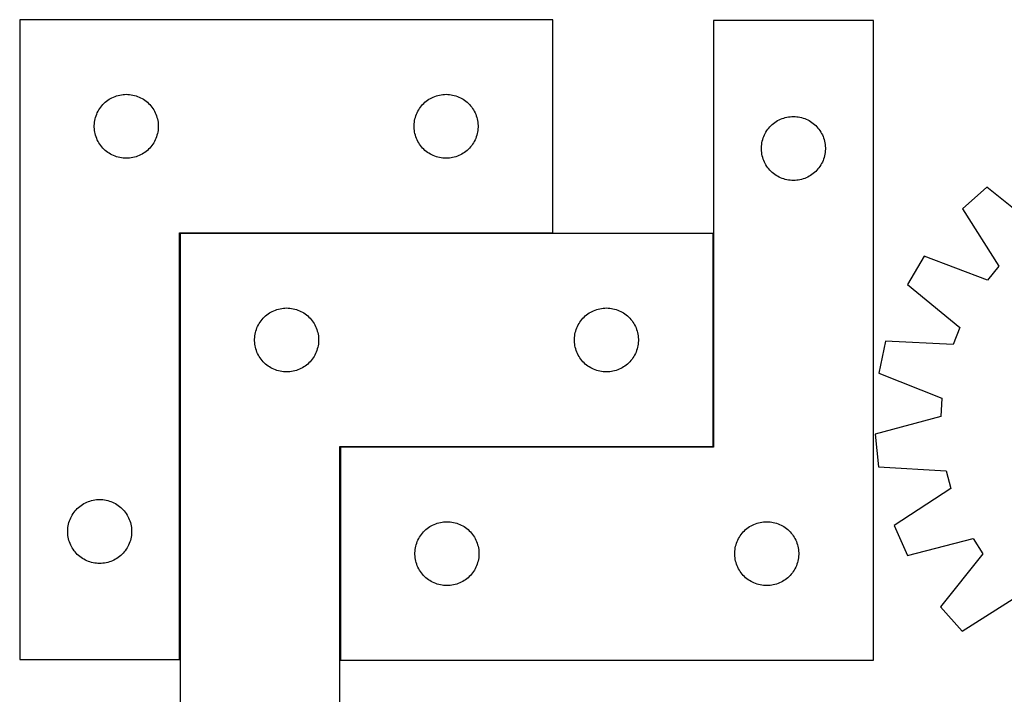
# Model space of a CAD drawing. Header units: millimetres. Extents: x 7 to 1493, y 7 to 2993.
# Tile 9 of 13: x 297 to 759, y 2677 to 2993. Entities that reach past the tile are written whole.
import ezdxf

# ---------------------------------------------------------------- set-up
doc = ezdxf.new("R2010")
doc.units = ezdxf.units.MM
doc.layers.add('COMMON', color=5, linetype='CONTINUOUS', true_color=0x0000ff)
doc.layers.add('CUT', color=7, linetype='CONTINUOUS', true_color=0x000000)

msp = doc.modelspace()

# ---------------------------------------------------------------- linework, layer by layer
at = {"layer": 'COMMON'}
for p, q in [((372.375778, 2693.069929), (372.375778, 2892.869928)), ((372.475778, 2892.969928), (547.275777, 2892.969928)), ((622.575778, 2892.869928), (622.575778, 2792.869928)), ((447.575778, 2792.669927), (447.575778, 2692.669927)), ((622.475778, 2792.769928), (447.675779, 2792.769928))]:
    msp.add_line(p, q, dxfattribs=at)
at = {"layer": 'CUT'}
for p, q in [((297.275777, 2993.069929), (297.275777, 2693.069929)), ((547.275777, 2993.069929), (297.275777, 2993.069929)), ((547.275777, 2893.069929), (547.275777, 2993.069929)), ((697.675779, 2992.669927), (622.675779, 2992.669927)), ((622.675779, 2992.669927), (622.675779, 2792.669927)), ((697.675779, 2692.669927), (697.675779, 2992.669927)), ((338.584461, 2955.295354), (339.225334, 2955.726562)), ((339.225334, 2955.726562), (339.887556, 2956.124208)), ((339.887556, 2956.124208), (340.56937, 2956.487235)), ((340.56937, 2956.487235), (341.268969, 2956.814683)), ((341.268969, 2956.814683), (341.984496, 2957.105681)), ((341.984496, 2957.105681), (342.714055, 2957.35946)), ((342.714055, 2957.35946), (343.45571, 2957.575345)), ((343.45571, 2957.575345), (344.207496, 2957.752764)), ((344.207496, 2957.752764), (344.967419, 2957.891247)), ((344.967419, 2957.891247), (345.733462, 2957.990427)), ((345.733462, 2957.990427), (346.503596, 2958.05004)), ((346.503596, 2958.05004), (347.275777, 2958.069929)), ((347.275777, 2958.069929), (348.047959, 2958.05004)), ((348.047959, 2958.05004), (348.818092, 2957.990427)), ((348.818092, 2957.990427), (349.584136, 2957.891247)), ((349.584136, 2957.891247), (350.344058, 2957.752764)), ((350.344058, 2957.752764), (351.095844, 2957.575345)), ((351.095844, 2957.575345), (351.8375, 2957.35946)), ((351.8375, 2957.35946), (352.567059, 2957.105681)), ((352.567059, 2957.105681), (353.282586, 2956.814683)), ((353.282586, 2956.814683), (353.982184, 2956.487235)), ((353.982184, 2956.487235), (354.663998, 2956.124208)), ((354.663998, 2956.124208), (355.32622, 2955.726562)), ((355.32622, 2955.726562), (355.967094, 2955.295354)), ((488.584461, 2955.295354), (489.225334, 2955.726562)), ((489.225334, 2955.726562), (489.887556, 2956.124208)), ((489.887556, 2956.124208), (490.56937, 2956.487235)), ((490.56937, 2956.487235), (491.268969, 2956.814683)), ((491.268969, 2956.814683), (491.984496, 2957.105681)), ((491.984496, 2957.105681), (492.714055, 2957.35946)), ((492.714055, 2957.35946), (493.45571, 2957.575345)), ((493.45571, 2957.575345), (494.207496, 2957.752764)), ((494.207496, 2957.752764), (494.967419, 2957.891247)), ((494.967419, 2957.891247), (495.733462, 2957.990427)), ((495.733462, 2957.990427), (496.503596, 2958.05004)), ((496.503596, 2958.05004), (497.275777, 2958.069929)), ((497.275777, 2958.069929), (498.047959, 2958.05004)), ((498.047959, 2958.05004), (498.818092, 2957.990427)), ((498.818092, 2957.990427), (499.584136, 2957.891247)), ((499.584136, 2957.891247), (500.344058, 2957.752764)), ((500.344058, 2957.752764), (501.095844, 2957.575345)), ((501.095844, 2957.575345), (501.8375, 2957.35946)), ((501.8375, 2957.35946), (502.567059, 2957.105681)), ((502.567059, 2957.105681), (503.282586, 2956.814683)), ((503.282586, 2956.814683), (503.982184, 2956.487235)), ((503.982184, 2956.487235), (504.663998, 2956.124208)), ((504.663998, 2956.124208), (505.32622, 2955.726562)), ((505.32622, 2955.726562), (505.967094, 2955.295354)), ((334.416058, 2950.791821), (334.830622, 2951.443585)), ((334.830622, 2951.443585), (335.278189, 2952.073143)), ((335.278189, 2952.073143), (335.757571, 2952.678827)), ((335.757571, 2952.678827), (336.267497, 2953.259029)), ((336.267497, 2953.259029), (336.806615, 2953.812212)), ((336.806615, 2953.812212), (337.373495, 2954.336908)), ((337.373495, 2954.336908), (337.966635, 2954.831726)), ((337.966635, 2954.831726), (338.584461, 2955.295354)), ((355.967094, 2955.295354), (356.584919, 2954.831726)), ((356.584919, 2954.831726), (357.178059, 2954.336908)), ((357.178059, 2954.336908), (357.74494, 2953.812212)), ((357.74494, 2953.812212), (358.284058, 2953.259029)), ((358.284058, 2953.259029), (358.793984, 2952.678827)), ((358.793984, 2952.678827), (359.273366, 2952.073143)), ((359.273366, 2952.073143), (359.720932, 2951.443585)), ((359.720932, 2951.443585), (360.135497, 2950.791821)), ((484.416058, 2950.791821), (484.830622, 2951.443585)), ((484.830622, 2951.443585), (485.278189, 2952.073143)), ((485.278189, 2952.073143), (485.757571, 2952.678827)), ((485.757571, 2952.678827), (486.267497, 2953.259029)), ((486.267497, 2953.259029), (486.806615, 2953.812212)), ((486.806615, 2953.812212), (487.373495, 2954.336908)), ((487.373495, 2954.336908), (487.966635, 2954.831726)), ((487.966635, 2954.831726), (488.584461, 2955.295354)), ((505.967094, 2955.295354), (506.584919, 2954.831726)), ((506.584919, 2954.831726), (507.178059, 2954.336908)), ((507.178059, 2954.336908), (507.74494, 2953.812212)), ((507.74494, 2953.812212), (508.284058, 2953.259029)), ((508.284058, 2953.259029), (508.793984, 2952.678827)), ((508.793984, 2952.678827), (509.273366, 2952.073143)), ((509.273366, 2952.073143), (509.720932, 2951.443585)), ((509.720932, 2951.443585), (510.135497, 2950.791821)), ((332.518808, 2945.75914), (332.676812, 2946.515245)), ((332.676812, 2946.515245), (332.873529, 2947.262214)), ((332.873529, 2947.262214), (333.108439, 2947.998065)), ((333.108439, 2947.998065), (333.380918, 2948.720847)), ((333.380918, 2948.720847), (333.690243, 2949.428645)), ((333.690243, 2949.428645), (334.035595, 2950.11958)), ((334.035595, 2950.11958), (334.416058, 2950.791821)), ((360.135497, 2950.791821), (360.515959, 2950.11958)), ((360.515959, 2950.11958), (360.861311, 2949.428645)), ((360.861311, 2949.428645), (361.170637, 2948.720847)), ((361.170637, 2948.720847), (361.443116, 2947.998065)), ((361.443116, 2947.998065), (361.678025, 2947.262214)), ((361.678025, 2947.262214), (361.874743, 2946.515245)), ((361.874743, 2946.515245), (362.032747, 2945.75914)), ((482.518808, 2945.75914), (482.676812, 2946.515245)), ((482.676812, 2946.515245), (482.873529, 2947.262214)), ((482.873529, 2947.262214), (483.108439, 2947.998065)), ((483.108439, 2947.998065), (483.380918, 2948.720847)), ((483.380918, 2948.720847), (483.690243, 2949.428645)), ((483.690243, 2949.428645), (484.035595, 2950.11958)), ((484.035595, 2950.11958), (484.416058, 2950.791821)), ((510.135497, 2950.791821), (510.515959, 2950.11958)), ((510.515959, 2950.11958), (510.861311, 2949.428645)), ((510.861311, 2949.428645), (511.170637, 2948.720847)), ((511.170637, 2948.720847), (511.443116, 2947.998065)), ((511.443116, 2947.998065), (511.678025, 2947.262214)), ((511.678025, 2947.262214), (511.874743, 2946.515245)), ((511.874743, 2946.515245), (512.032747, 2945.75914)), ((654.168971, 2946.414681), (654.884498, 2946.705679)), ((654.884498, 2946.705679), (655.614057, 2946.959458)), ((655.614057, 2946.959458), (656.355712, 2947.175343)), ((656.355712, 2947.175343), (657.107498, 2947.352762)), ((657.107498, 2947.352762), (657.867421, 2947.491245)), ((657.867421, 2947.491245), (658.633464, 2947.590425)), ((658.633464, 2947.590425), (659.403598, 2947.650038)), ((659.403598, 2947.650038), (660.175779, 2947.669927)), ((660.175779, 2947.669927), (660.947961, 2947.650038)), ((660.947961, 2947.650038), (661.718094, 2947.590425)), ((661.718094, 2947.590425), (662.484138, 2947.491245)), ((662.484138, 2947.491245), (663.24406, 2947.352762)), ((663.24406, 2947.352762), (663.995846, 2947.175343)), ((663.995846, 2947.175343), (664.737502, 2946.959458)), ((664.737502, 2946.959458), (665.467061, 2946.705679)), ((665.467061, 2946.705679), (666.182588, 2946.414681)), ((332.28075, 2943.456148), (332.320514, 2944.227561)), ((332.28075, 2942.68371), (332.28075, 2943.456148)), ((332.320514, 2941.912297), (332.28075, 2942.68371)), ((332.320514, 2944.227561), (332.399937, 2944.995904)), ((332.399937, 2941.143954), (332.320514, 2941.912297)), ((332.399937, 2944.995904), (332.518808, 2945.75914)), ((362.032747, 2945.75914), (362.151617, 2944.995904)), ((362.151617, 2944.995904), (362.23104, 2944.227561)), ((362.23104, 2941.912297), (362.151617, 2941.143954)), ((362.23104, 2944.227561), (362.270804, 2943.456148)), ((362.270804, 2942.68371), (362.23104, 2941.912297)), ((362.270804, 2943.456148), (362.270804, 2942.68371)), ((482.28075, 2943.456148), (482.320514, 2944.227561)), ((482.28075, 2942.68371), (482.28075, 2943.456148)), ((482.320514, 2941.912297), (482.28075, 2942.68371)), ((482.320514, 2944.227561), (482.399937, 2944.995904)), ((482.399937, 2941.143954), (482.320514, 2941.912297)), ((482.399937, 2944.995904), (482.518808, 2945.75914)), ((512.032747, 2945.75914), (512.151617, 2944.995904)), ((512.151617, 2944.995904), (512.23104, 2944.227561)), ((512.23104, 2941.912297), (512.151617, 2941.143954)), ((512.23104, 2944.227561), (512.270804, 2943.456148)), ((512.270804, 2942.68371), (512.23104, 2941.912297)), ((512.270804, 2943.456148), (512.270804, 2942.68371)), ((648.178191, 2941.673141), (648.657573, 2942.278825)), ((648.657573, 2942.278825), (649.167499, 2942.859027)), ((649.167499, 2942.859027), (649.706617, 2943.41221)), ((649.706617, 2943.41221), (650.273497, 2943.936906)), ((650.273497, 2943.936906), (650.866637, 2944.431724)), ((650.866637, 2944.431724), (651.484463, 2944.895352)), ((651.484463, 2944.895352), (652.125336, 2945.32656)), ((652.125336, 2945.32656), (652.787558, 2945.724206)), ((652.787558, 2945.724206), (653.469372, 2946.087233)), ((653.469372, 2946.087233), (654.168971, 2946.414681)), ((666.182588, 2946.414681), (666.882186, 2946.087233)), ((666.882186, 2946.087233), (667.564, 2945.724206)), ((667.564, 2945.724206), (668.226222, 2945.32656)), ((668.226222, 2945.32656), (668.867096, 2944.895352)), ((668.867096, 2944.895352), (669.484921, 2944.431724)), ((669.484921, 2944.431724), (670.078061, 2943.936906)), ((670.078061, 2943.936906), (670.644942, 2943.41221)), ((670.644942, 2943.41221), (671.18406, 2942.859027)), ((671.18406, 2942.859027), (671.693986, 2942.278825)), ((671.693986, 2942.278825), (672.173368, 2941.673141)), ((332.518808, 2940.380718), (332.399937, 2941.143954)), ((332.676812, 2939.624613), (332.518808, 2940.380718)), ((332.873529, 2938.877644), (332.676812, 2939.624613)), ((333.108439, 2938.141793), (332.873529, 2938.877644)), ((333.380918, 2937.419011), (333.108439, 2938.141793)), ((333.690243, 2936.711213), (333.380918, 2937.419011)), ((361.170637, 2937.419011), (360.861311, 2936.711213)), ((361.443116, 2938.141793), (361.170637, 2937.419011)), ((361.678025, 2938.877644), (361.443116, 2938.141793)), ((361.874743, 2939.624613), (361.678025, 2938.877644)), ((362.032747, 2940.380718), (361.874743, 2939.624613)), ((362.151617, 2941.143954), (362.032747, 2940.380718)), ((482.518808, 2940.380718), (482.399937, 2941.143954)), ((482.676812, 2939.624613), (482.518808, 2940.380718)), ((482.873529, 2938.877644), (482.676812, 2939.624613)), ((483.108439, 2938.141793), (482.873529, 2938.877644)), ((483.380918, 2937.419011), (483.108439, 2938.141793)), ((483.690243, 2936.711213), (483.380918, 2937.419011)), ((511.170637, 2937.419011), (510.861311, 2936.711213)), ((511.443116, 2938.141793), (511.170637, 2937.419011)), ((511.678025, 2938.877644), (511.443116, 2938.141793)), ((511.874743, 2939.624613), (511.678025, 2938.877644)), ((512.032747, 2940.380718), (511.874743, 2939.624613)), ((512.151617, 2941.143954), (512.032747, 2940.380718)), ((645.773531, 2936.862212), (646.008441, 2937.598063)), ((646.008441, 2937.598063), (646.28092, 2938.320845)), ((646.28092, 2938.320845), (646.590245, 2939.028643)), ((646.590245, 2939.028643), (646.935597, 2939.719578)), ((646.935597, 2939.719578), (647.31606, 2940.391819)), ((647.31606, 2940.391819), (647.730624, 2941.043583)), ((647.730624, 2941.043583), (648.178191, 2941.673141)), ((672.173368, 2941.673141), (672.620934, 2941.043583)), ((672.620934, 2941.043583), (673.035499, 2940.391819)), ((673.035499, 2940.391819), (673.415961, 2939.719578)), ((673.415961, 2939.719578), (673.761313, 2939.028643)), ((673.761313, 2939.028643), (674.070639, 2938.320845)), ((674.070639, 2938.320845), (674.343118, 2937.598063)), ((674.343118, 2937.598063), (674.578027, 2936.862212)), ((334.035595, 2936.020278), (333.690243, 2936.711213)), ((334.416058, 2935.348037), (334.035595, 2936.020278)), ((334.830622, 2934.696273), (334.416058, 2935.348037)), ((335.278189, 2934.066715), (334.830622, 2934.696273)), ((335.757571, 2933.461031), (335.278189, 2934.066715)), ((336.267497, 2932.880829), (335.757571, 2933.461031)), ((336.806615, 2932.327646), (336.267497, 2932.880829)), ((358.284058, 2932.880829), (357.74494, 2932.327646)), ((358.793984, 2933.461031), (358.284058, 2932.880829)), ((359.273366, 2934.066715), (358.793984, 2933.461031)), ((359.720932, 2934.696273), (359.273366, 2934.066715)), ((360.135497, 2935.348037), (359.720932, 2934.696273)), ((360.515959, 2936.020278), (360.135497, 2935.348037)), ((360.861311, 2936.711213), (360.515959, 2936.020278)), ((484.035595, 2936.020278), (483.690243, 2936.711213)), ((484.416058, 2935.348037), (484.035595, 2936.020278)), ((484.830622, 2934.696273), (484.416058, 2935.348037)), ((485.278189, 2934.066715), (484.830622, 2934.696273)), ((485.757571, 2933.461031), (485.278189, 2934.066715)), ((486.267497, 2932.880829), (485.757571, 2933.461031)), ((486.806615, 2932.327646), (486.267497, 2932.880829)), ((508.284058, 2932.880829), (507.74494, 2932.327646)), ((508.793984, 2933.461031), (508.284058, 2932.880829)), ((509.273366, 2934.066715), (508.793984, 2933.461031)), ((509.720932, 2934.696273), (509.273366, 2934.066715)), ((510.135497, 2935.348037), (509.720932, 2934.696273)), ((510.515959, 2936.020278), (510.135497, 2935.348037)), ((510.861311, 2936.711213), (510.515959, 2936.020278)), ((645.180752, 2933.056146), (645.220516, 2933.827559)), ((645.180752, 2932.283708), (645.180752, 2933.056146)), ((645.220516, 2933.827559), (645.299939, 2934.595902)), ((645.299939, 2934.595902), (645.41881, 2935.359138)), ((645.41881, 2935.359138), (645.576814, 2936.115243)), ((645.576814, 2936.115243), (645.773531, 2936.862212)), ((674.578027, 2936.862212), (674.774745, 2936.115243)), ((674.774745, 2936.115243), (674.932749, 2935.359138)), ((674.932749, 2935.359138), (675.051619, 2934.595902)), ((675.051619, 2934.595902), (675.131042, 2933.827559)), ((675.131042, 2933.827559), (675.170806, 2933.056146)), ((675.170806, 2933.056146), (675.170806, 2932.283708)), ((337.373495, 2931.80295), (336.806615, 2932.327646)), ((337.966635, 2931.308132), (337.373495, 2931.80295)), ((338.584461, 2930.844504), (337.966635, 2931.308132)), ((339.225334, 2930.413296), (338.584461, 2930.844504)), ((339.887556, 2930.01565), (339.225334, 2930.413296)), ((340.56937, 2929.652623), (339.887556, 2930.01565)), ((341.268969, 2929.325175), (340.56937, 2929.652623)), ((341.984496, 2929.034177), (341.268969, 2929.325175)), ((342.714055, 2928.780398), (341.984496, 2929.034177)), ((343.45571, 2928.564513), (342.714055, 2928.780398)), ((344.207496, 2928.387094), (343.45571, 2928.564513)), ((344.967419, 2928.248611), (344.207496, 2928.387094)), ((345.733462, 2928.149431), (344.967419, 2928.248611)), ((346.503596, 2928.089818), (345.733462, 2928.149431)), ((347.275777, 2928.069929), (346.503596, 2928.089818)), ((348.047959, 2928.089818), (347.275777, 2928.069929)), ((348.818092, 2928.149431), (348.047959, 2928.089818)), ((349.584136, 2928.248611), (348.818092, 2928.149431)), ((350.344058, 2928.387094), (349.584136, 2928.248611)), ((351.095844, 2928.564513), (350.344058, 2928.387094)), ((351.8375, 2928.780398), (351.095844, 2928.564513)), ((352.567059, 2929.034177), (351.8375, 2928.780398)), ((353.282586, 2929.325175), (352.567059, 2929.034177)), ((353.982184, 2929.652623), (353.282586, 2929.325175)), ((354.663998, 2930.01565), (353.982184, 2929.652623)), ((355.32622, 2930.413296), (354.663998, 2930.01565)), ((355.967094, 2930.844504), (355.32622, 2930.413296)), ((356.584919, 2931.308132), (355.967094, 2930.844504)), ((357.178059, 2931.80295), (356.584919, 2931.308132)), ((357.74494, 2932.327646), (357.178059, 2931.80295)), ((487.373495, 2931.80295), (486.806615, 2932.327646)), ((487.966635, 2931.308132), (487.373495, 2931.80295)), ((488.584461, 2930.844504), (487.966635, 2931.308132)), ((489.225334, 2930.413296), (488.584461, 2930.844504)), ((489.887556, 2930.01565), (489.225334, 2930.413296)), ((490.56937, 2929.652623), (489.887556, 2930.01565)), ((491.268969, 2929.325175), (490.56937, 2929.652623)), ((491.984496, 2929.034177), (491.268969, 2929.325175)), ((492.714055, 2928.780398), (491.984496, 2929.034177)), ((493.45571, 2928.564513), (492.714055, 2928.780398)), ((494.207496, 2928.387094), (493.45571, 2928.564513)), ((494.967419, 2928.248611), (494.207496, 2928.387094)), ((495.733462, 2928.149431), (494.967419, 2928.248611)), ((496.503596, 2928.089818), (495.733462, 2928.149431)), ((497.275777, 2928.069929), (496.503596, 2928.089818)), ((498.047959, 2928.089818), (497.275777, 2928.069929)), ((498.818092, 2928.149431), (498.047959, 2928.089818)), ((499.584136, 2928.248611), (498.818092, 2928.149431)), ((500.344058, 2928.387094), (499.584136, 2928.248611)), ((501.095844, 2928.564513), (500.344058, 2928.387094)), ((501.8375, 2928.780398), (501.095844, 2928.564513)), ((502.567059, 2929.034177), (501.8375, 2928.780398)), ((503.282586, 2929.325175), (502.567059, 2929.034177)), ((503.982184, 2929.652623), (503.282586, 2929.325175)), ((504.663998, 2930.01565), (503.982184, 2929.652623)), ((505.32622, 2930.413296), (504.663998, 2930.01565)), ((505.967094, 2930.844504), (505.32622, 2930.413296)), ((506.584919, 2931.308132), (505.967094, 2930.844504)), ((507.178059, 2931.80295), (506.584919, 2931.308132)), ((507.74494, 2932.327646), (507.178059, 2931.80295)), ((645.220516, 2931.512295), (645.180752, 2932.283708)), ((645.299939, 2930.743952), (645.220516, 2931.512295)), ((645.41881, 2929.980716), (645.299939, 2930.743952)), ((645.576814, 2929.224611), (645.41881, 2929.980716)), ((645.773531, 2928.477642), (645.576814, 2929.224611)), ((646.008441, 2927.741791), (645.773531, 2928.477642)), ((674.578027, 2928.477642), (674.343118, 2927.741791)), ((674.774745, 2929.224611), (674.578027, 2928.477642)), ((674.932749, 2929.980716), (674.774745, 2929.224611)), ((675.051619, 2930.743952), (674.932749, 2929.980716)), ((675.131042, 2931.512295), (675.051619, 2930.743952)), ((675.170806, 2932.283708), (675.131042, 2931.512295)), ((646.28092, 2927.019009), (646.008441, 2927.741791)), ((646.590245, 2926.311211), (646.28092, 2927.019009)), ((646.935597, 2925.620276), (646.590245, 2926.311211)), ((647.31606, 2924.948035), (646.935597, 2925.620276)), ((647.730624, 2924.296271), (647.31606, 2924.948035)), ((648.178191, 2923.666713), (647.730624, 2924.296271)), ((648.657573, 2923.061029), (648.178191, 2923.666713)), ((672.173368, 2923.666713), (671.693986, 2923.061029)), ((672.620934, 2924.296271), (672.173368, 2923.666713)), ((673.035499, 2924.948035), (672.620934, 2924.296271)), ((673.415961, 2925.620276), (673.035499, 2924.948035)), ((673.761313, 2926.311211), (673.415961, 2925.620276)), ((674.070639, 2927.019009), (673.761313, 2926.311211)), ((674.343118, 2927.741791), (674.070639, 2927.019009)), ((649.167499, 2922.480827), (648.657573, 2923.061029)), ((649.706617, 2921.927644), (649.167499, 2922.480827)), ((650.273497, 2921.402948), (649.706617, 2921.927644)), ((650.866637, 2920.90813), (650.273497, 2921.402948)), ((651.484463, 2920.444502), (650.866637, 2920.90813)), ((652.125336, 2920.013294), (651.484463, 2920.444502)), ((652.787558, 2919.615648), (652.125336, 2920.013294)), ((653.469372, 2919.252621), (652.787558, 2919.615648)), ((654.168971, 2918.925173), (653.469372, 2919.252621)), ((654.884498, 2918.634175), (654.168971, 2918.925173)), ((666.182588, 2918.925173), (665.467061, 2918.634175)), ((666.882186, 2919.252621), (666.182588, 2918.925173)), ((667.564, 2919.615648), (666.882186, 2919.252621)), ((668.226222, 2920.013294), (667.564, 2919.615648)), ((668.867096, 2920.444502), (668.226222, 2920.013294)), ((669.484921, 2920.90813), (668.867096, 2920.444502)), ((670.078061, 2921.402948), (669.484921, 2920.90813)), ((670.644942, 2921.927644), (670.078061, 2921.402948)), ((671.18406, 2922.480827), (670.644942, 2921.927644)), ((671.693986, 2923.061029), (671.18406, 2922.480827)), ((655.614057, 2918.380396), (654.884498, 2918.634175)), ((656.355712, 2918.164511), (655.614057, 2918.380396)), ((657.107498, 2917.987092), (656.355712, 2918.164511)), ((657.867421, 2917.848609), (657.107498, 2917.987092)), ((658.633464, 2917.749429), (657.867421, 2917.848609)), ((659.403598, 2917.689816), (658.633464, 2917.749429)), ((660.175779, 2917.669927), (659.403598, 2917.689816)), ((660.947961, 2917.689816), (660.175779, 2917.669927)), ((661.718094, 2917.749429), (660.947961, 2917.689816)), ((662.484138, 2917.848609), (661.718094, 2917.749429)), ((663.24406, 2917.987092), (662.484138, 2917.848609)), ((663.995846, 2918.164511), (663.24406, 2917.987092)), ((664.737502, 2918.380396), (663.995846, 2918.164511)), ((665.467061, 2918.634175), (664.737502, 2918.380396)), ((750.978187, 2914.584293), (739.511102, 2904.325808)), ((775.709726, 2894.651262), (750.978187, 2914.584293)), ((739.511102, 2904.325808), (756.57798, 2877.535952)), ((372.275777, 2693.069929), (372.275777, 2893.069929)), ((372.275777, 2893.069929), (547.275777, 2893.069929)), ((372.475778, 2892.869928), (372.475778, 2592.869928)), ((622.475778, 2892.869928), (372.475778, 2892.869928)), ((622.475778, 2792.869928), (622.475778, 2892.869928)), ((721.479851, 2882.204781), (713.744051, 2868.904859)), ((751.160588, 2870.889808), (721.479851, 2882.204781)), ((756.57798, 2877.535952), (751.160588, 2870.889808)), ((713.744051, 2868.904859), (738.254138, 2848.700147)), ((412.006616, 2853.612211), (412.573496, 2854.136907)), ((412.573496, 2854.136907), (413.166636, 2854.631725)), ((413.166636, 2854.631725), (413.784462, 2855.095353)), ((413.784462, 2855.095353), (414.425335, 2855.526561)), ((414.425335, 2855.526561), (415.087557, 2855.924207)), ((415.087557, 2855.924207), (415.769371, 2856.287234)), ((415.769371, 2856.287234), (416.46897, 2856.614682)), ((416.46897, 2856.614682), (417.184497, 2856.90568)), ((417.184497, 2856.90568), (417.914056, 2857.159459)), ((417.914056, 2857.159459), (418.655711, 2857.375344)), ((418.655711, 2857.375344), (419.407497, 2857.552763)), ((419.407497, 2857.552763), (420.16742, 2857.691246)), ((420.16742, 2857.691246), (420.933463, 2857.790426)), ((420.933463, 2857.790426), (421.703597, 2857.850039)), ((421.703597, 2857.850039), (422.475778, 2857.869928)), ((422.475778, 2857.869928), (423.24796, 2857.850039)), ((423.24796, 2857.850039), (424.018093, 2857.790426)), ((424.018093, 2857.790426), (424.784137, 2857.691246)), ((424.784137, 2857.691246), (425.544059, 2857.552763)), ((425.544059, 2857.552763), (426.295845, 2857.375344)), ((426.295845, 2857.375344), (427.037501, 2857.159459)), ((427.037501, 2857.159459), (427.76706, 2856.90568)), ((427.76706, 2856.90568), (428.482587, 2856.614682)), ((428.482587, 2856.614682), (429.182185, 2856.287234)), ((429.182185, 2856.287234), (429.863999, 2855.924207)), ((429.863999, 2855.924207), (430.526221, 2855.526561)), ((430.526221, 2855.526561), (431.167095, 2855.095353)), ((431.167095, 2855.095353), (431.78492, 2854.631725)), ((431.78492, 2854.631725), (432.37806, 2854.136907)), ((432.37806, 2854.136907), (432.944941, 2853.612211)), ((562.006616, 2853.612211), (562.573496, 2854.136907)), ((562.573496, 2854.136907), (563.166636, 2854.631725)), ((563.166636, 2854.631725), (563.784462, 2855.095353)), ((563.784462, 2855.095353), (564.425335, 2855.526561)), ((564.425335, 2855.526561), (565.087557, 2855.924207)), ((565.087557, 2855.924207), (565.769371, 2856.287234)), ((565.769371, 2856.287234), (566.46897, 2856.614682)), ((566.46897, 2856.614682), (567.184497, 2856.90568)), ((567.184497, 2856.90568), (567.914056, 2857.159459)), ((567.914056, 2857.159459), (568.655711, 2857.375344)), ((568.655711, 2857.375344), (569.407497, 2857.552763)), ((569.407497, 2857.552763), (570.16742, 2857.691246)), ((570.16742, 2857.691246), (570.933463, 2857.790426)), ((570.933463, 2857.790426), (571.703597, 2857.850039)), ((571.703597, 2857.850039), (572.475778, 2857.869928)), ((572.475778, 2857.869928), (573.24796, 2857.850039)), ((573.24796, 2857.850039), (574.018093, 2857.790426)), ((574.018093, 2857.790426), (574.784137, 2857.691246)), ((574.784137, 2857.691246), (575.544059, 2857.552763)), ((575.544059, 2857.552763), (576.295845, 2857.375344)), ((576.295845, 2857.375344), (577.037501, 2857.159459)), ((577.037501, 2857.159459), (577.76706, 2856.90568)), ((577.76706, 2856.90568), (578.482587, 2856.614682)), ((578.482587, 2856.614682), (579.182185, 2856.287234)), ((579.182185, 2856.287234), (579.863999, 2855.924207)), ((579.863999, 2855.924207), (580.526221, 2855.526561)), ((580.526221, 2855.526561), (581.167095, 2855.095353)), ((581.167095, 2855.095353), (581.78492, 2854.631725)), ((581.78492, 2854.631725), (582.37806, 2854.136907)), ((582.37806, 2854.136907), (582.944941, 2853.612211)), ((408.890244, 2849.228644), (409.235596, 2849.919579)), ((409.235596, 2849.919579), (409.616059, 2850.59182)), ((409.616059, 2850.59182), (410.030623, 2851.243584)), ((410.030623, 2851.243584), (410.47819, 2851.873142)), ((410.47819, 2851.873142), (410.957572, 2852.478826)), ((410.957572, 2852.478826), (411.467498, 2853.059028)), ((411.467498, 2853.059028), (412.006616, 2853.612211)), ((432.944941, 2853.612211), (433.484059, 2853.059028)), ((433.484059, 2853.059028), (433.993985, 2852.478826)), ((433.993985, 2852.478826), (434.473367, 2851.873142)), ((434.473367, 2851.873142), (434.920933, 2851.243584)), ((434.920933, 2851.243584), (435.335498, 2850.59182)), ((435.335498, 2850.59182), (435.71596, 2849.919579)), ((435.71596, 2849.919579), (436.061312, 2849.228644)), ((558.890244, 2849.228644), (559.235596, 2849.919579)), ((559.235596, 2849.919579), (559.616059, 2850.59182)), ((559.616059, 2850.59182), (560.030623, 2851.243584)), ((560.030623, 2851.243584), (560.47819, 2851.873142)), ((560.47819, 2851.873142), (560.957572, 2852.478826)), ((560.957572, 2852.478826), (561.467498, 2853.059028)), ((561.467498, 2853.059028), (562.006616, 2853.612211)), ((582.944941, 2853.612211), (583.484059, 2853.059028)), ((583.484059, 2853.059028), (583.993985, 2852.478826)), ((583.993985, 2852.478826), (584.473367, 2851.873142)), ((584.473367, 2851.873142), (584.920933, 2851.243584)), ((584.920933, 2851.243584), (585.335498, 2850.59182)), ((585.335498, 2850.59182), (585.71596, 2849.919579)), ((585.71596, 2849.919579), (586.061312, 2849.228644)), ((407.599938, 2844.795903), (407.718809, 2845.559139)), ((407.718809, 2845.559139), (407.876813, 2846.315244)), ((407.876813, 2846.315244), (408.07353, 2847.062213)), ((408.07353, 2847.062213), (408.30844, 2847.798064)), ((408.30844, 2847.798064), (408.580919, 2848.520846)), ((408.580919, 2848.520846), (408.890244, 2849.228644)), ((436.061312, 2849.228644), (436.370638, 2848.520846)), ((436.370638, 2848.520846), (436.643117, 2847.798064)), ((436.643117, 2847.798064), (436.878026, 2847.062213)), ((436.878026, 2847.062213), (437.074744, 2846.315244)), ((437.074744, 2846.315244), (437.232748, 2845.559139)), ((437.232748, 2845.559139), (437.351618, 2844.795903)), ((557.599938, 2844.795903), (557.718809, 2845.559139)), ((557.718809, 2845.559139), (557.876813, 2846.315244)), ((557.876813, 2846.315244), (558.07353, 2847.062213)), ((558.07353, 2847.062213), (558.30844, 2847.798064)), ((558.30844, 2847.798064), (558.580919, 2848.520846)), ((558.580919, 2848.520846), (558.890244, 2849.228644)), ((586.061312, 2849.228644), (586.370638, 2848.520846)), ((586.370638, 2848.520846), (586.643117, 2847.798064)), ((586.643117, 2847.798064), (586.878026, 2847.062213)), ((586.878026, 2847.062213), (587.074744, 2846.315244)), ((587.074744, 2846.315244), (587.232748, 2845.559139)), ((587.232748, 2845.559139), (587.351618, 2844.795903)), ((738.254138, 2848.700147), (735.155663, 2840.705222)), ((407.480751, 2843.256147), (407.520515, 2844.02756)), ((407.480751, 2842.483709), (407.480751, 2843.256147)), ((407.520515, 2841.712296), (407.480751, 2842.483709)), ((407.520515, 2844.02756), (407.599938, 2844.795903)), ((407.599938, 2840.943953), (407.520515, 2841.712296)), ((407.718809, 2840.180717), (407.599938, 2840.943953)), ((437.351618, 2840.943953), (437.232748, 2840.180717)), ((437.351618, 2844.795903), (437.431041, 2844.02756)), ((437.431041, 2841.712296), (437.351618, 2840.943953)), ((437.431041, 2844.02756), (437.470805, 2843.256147)), ((437.470805, 2842.483709), (437.431041, 2841.712296)), ((437.470805, 2843.256147), (437.470805, 2842.483709)), ((557.480751, 2843.256147), (557.520515, 2844.02756)), ((557.480751, 2842.483709), (557.480751, 2843.256147)), ((557.520515, 2841.712296), (557.480751, 2842.483709)), ((557.520515, 2844.02756), (557.599938, 2844.795903)), ((557.599938, 2840.943953), (557.520515, 2841.712296)), ((557.718809, 2840.180717), (557.599938, 2840.943953)), ((587.351618, 2840.943953), (587.232748, 2840.180717)), ((587.351618, 2844.795903), (587.431041, 2844.02756)), ((587.431041, 2841.712296), (587.351618, 2840.943953)), ((587.431041, 2844.02756), (587.470805, 2843.256147)), ((587.470805, 2842.483709), (587.431041, 2841.712296)), ((587.470805, 2843.256147), (587.470805, 2842.483709)), ((703.431086, 2842.294549), (700.183805, 2827.255077)), ((735.155663, 2840.705222), (703.431086, 2842.294549)), ((407.876813, 2839.424612), (407.718809, 2840.180717)), ((408.07353, 2838.677643), (407.876813, 2839.424612)), ((408.30844, 2837.941792), (408.07353, 2838.677643)), ((408.580919, 2837.21901), (408.30844, 2837.941792)), ((408.890244, 2836.511212), (408.580919, 2837.21901)), ((409.235596, 2835.820277), (408.890244, 2836.511212)), ((409.616059, 2835.148036), (409.235596, 2835.820277)), ((435.71596, 2835.820277), (435.335498, 2835.148036)), ((436.061312, 2836.511212), (435.71596, 2835.820277)), ((436.370638, 2837.21901), (436.061312, 2836.511212)), ((436.643117, 2837.941792), (436.370638, 2837.21901)), ((436.878026, 2838.677643), (436.643117, 2837.941792)), ((437.074744, 2839.424612), (436.878026, 2838.677643)), ((437.232748, 2840.180717), (437.074744, 2839.424612)), ((557.876813, 2839.424612), (557.718809, 2840.180717)), ((558.07353, 2838.677643), (557.876813, 2839.424612)), ((558.30844, 2837.941792), (558.07353, 2838.677643)), ((558.580919, 2837.21901), (558.30844, 2837.941792)), ((558.890244, 2836.511212), (558.580919, 2837.21901)), ((559.235596, 2835.820277), (558.890244, 2836.511212)), ((559.616059, 2835.148036), (559.235596, 2835.820277)), ((585.71596, 2835.820277), (585.335498, 2835.148036)), ((586.061312, 2836.511212), (585.71596, 2835.820277)), ((586.370638, 2837.21901), (586.061312, 2836.511212)), ((586.643117, 2837.941792), (586.370638, 2837.21901)), ((586.878026, 2838.677643), (586.643117, 2837.941792)), ((587.074744, 2839.424612), (586.878026, 2838.677643)), ((587.232748, 2840.180717), (587.074744, 2839.424612)), ((410.030623, 2834.496272), (409.616059, 2835.148036)), ((410.47819, 2833.866714), (410.030623, 2834.496272)), ((410.957572, 2833.26103), (410.47819, 2833.866714)), ((411.467498, 2832.680828), (410.957572, 2833.26103)), ((412.006616, 2832.127645), (411.467498, 2832.680828)), ((412.573496, 2831.602949), (412.006616, 2832.127645)), ((413.166636, 2831.108131), (412.573496, 2831.602949)), ((413.784462, 2830.644503), (413.166636, 2831.108131)), ((431.78492, 2831.108131), (431.167095, 2830.644503)), ((432.37806, 2831.602949), (431.78492, 2831.108131)), ((432.944941, 2832.127645), (432.37806, 2831.602949)), ((433.484059, 2832.680828), (432.944941, 2832.127645)), ((433.993985, 2833.26103), (433.484059, 2832.680828)), ((434.473367, 2833.866714), (433.993985, 2833.26103)), ((434.920933, 2834.496272), (434.473367, 2833.866714)), ((435.335498, 2835.148036), (434.920933, 2834.496272)), ((560.030623, 2834.496272), (559.616059, 2835.148036)), ((560.47819, 2833.866714), (560.030623, 2834.496272)), ((560.957572, 2833.26103), (560.47819, 2833.866714)), ((561.467498, 2832.680828), (560.957572, 2833.26103)), ((562.006616, 2832.127645), (561.467498, 2832.680828)), ((562.573496, 2831.602949), (562.006616, 2832.127645)), ((563.166636, 2831.108131), (562.573496, 2831.602949)), ((563.784462, 2830.644503), (563.166636, 2831.108131)), ((581.78492, 2831.108131), (581.167095, 2830.644503)), ((582.37806, 2831.602949), (581.78492, 2831.108131)), ((582.944941, 2832.127645), (582.37806, 2831.602949)), ((583.484059, 2832.680828), (582.944941, 2832.127645)), ((583.993985, 2833.26103), (583.484059, 2832.680828)), ((584.473367, 2833.866714), (583.993985, 2833.26103)), ((584.920933, 2834.496272), (584.473367, 2833.866714)), ((585.335498, 2835.148036), (584.920933, 2834.496272)), ((414.425335, 2830.213295), (413.784462, 2830.644503)), ((415.087557, 2829.815649), (414.425335, 2830.213295)), ((415.769371, 2829.452622), (415.087557, 2829.815649)), ((416.46897, 2829.125174), (415.769371, 2829.452622)), ((417.184497, 2828.834176), (416.46897, 2829.125174)), ((417.914056, 2828.580397), (417.184497, 2828.834176)), ((418.655711, 2828.364512), (417.914056, 2828.580397)), ((419.407497, 2828.187093), (418.655711, 2828.364512)), ((420.16742, 2828.04861), (419.407497, 2828.187093)), ((420.933463, 2827.94943), (420.16742, 2828.04861)), ((421.703597, 2827.889817), (420.933463, 2827.94943)), ((422.475778, 2827.869928), (421.703597, 2827.889817)), ((423.24796, 2827.889817), (422.475778, 2827.869928)), ((424.018093, 2827.94943), (423.24796, 2827.889817)), ((424.784137, 2828.04861), (424.018093, 2827.94943)), ((425.544059, 2828.187093), (424.784137, 2828.04861)), ((426.295845, 2828.364512), (425.544059, 2828.187093)), ((427.037501, 2828.580397), (426.295845, 2828.364512)), ((427.76706, 2828.834176), (427.037501, 2828.580397)), ((428.482587, 2829.125174), (427.76706, 2828.834176)), ((429.182185, 2829.452622), (428.482587, 2829.125174)), ((429.863999, 2829.815649), (429.182185, 2829.452622)), ((430.526221, 2830.213295), (429.863999, 2829.815649)), ((431.167095, 2830.644503), (430.526221, 2830.213295)), ((564.425335, 2830.213295), (563.784462, 2830.644503)), ((565.087557, 2829.815649), (564.425335, 2830.213295)), ((565.769371, 2829.452622), (565.087557, 2829.815649)), ((566.46897, 2829.125174), (565.769371, 2829.452622)), ((567.184497, 2828.834176), (566.46897, 2829.125174)), ((567.914056, 2828.580397), (567.184497, 2828.834176)), ((568.655711, 2828.364512), (567.914056, 2828.580397)), ((569.407497, 2828.187093), (568.655711, 2828.364512)), ((570.16742, 2828.04861), (569.407497, 2828.187093)), ((570.933463, 2827.94943), (570.16742, 2828.04861)), ((571.703597, 2827.889817), (570.933463, 2827.94943)), ((572.475778, 2827.869928), (571.703597, 2827.889817)), ((573.24796, 2827.889817), (572.475778, 2827.869928)), ((574.018093, 2827.94943), (573.24796, 2827.889817)), ((574.784137, 2828.04861), (574.018093, 2827.94943)), ((575.544059, 2828.187093), (574.784137, 2828.04861)), ((576.295845, 2828.364512), (575.544059, 2828.187093)), ((577.037501, 2828.580397), (576.295845, 2828.364512)), ((577.76706, 2828.834176), (577.037501, 2828.580397)), ((578.482587, 2829.125174), (577.76706, 2828.834176)), ((579.182185, 2829.452622), (578.482587, 2829.125174)), ((579.863999, 2829.815649), (579.182185, 2829.452622)), ((580.526221, 2830.213295), (579.863999, 2829.815649)), ((581.167095, 2830.644503), (580.526221, 2830.213295)), ((700.183805, 2827.255077), (729.737883, 2815.613288)), ((729.737883, 2815.613288), (729.261625, 2807.052181)), ((729.261625, 2807.052181), (698.598631, 2798.760287)), ((698.598631, 2798.760287), (700.157735, 2783.453435)), ((447.475778, 2592.869928), (447.475778, 2792.869928)), ((447.475778, 2792.869928), (622.475778, 2792.869928)), ((622.675779, 2792.669927), (447.675779, 2792.669927)), ((447.675779, 2792.669927), (447.675779, 2692.669927)), ((700.157735, 2783.453435), (731.862844, 2781.514147)), ((731.862844, 2781.514147), (734.055424, 2773.224879)), ((734.055424, 2773.224879), (707.455519, 2755.863433)), ((327.387556, 2766.124208), (328.06937, 2766.487235)), ((328.06937, 2766.487235), (328.768969, 2766.814683)), ((328.768969, 2766.814683), (329.484496, 2767.105681)), ((329.484496, 2767.105681), (330.214055, 2767.35946)), ((330.214055, 2767.35946), (330.95571, 2767.575345)), ((330.95571, 2767.575345), (331.707496, 2767.752764)), ((331.707496, 2767.752764), (332.467419, 2767.891247)), ((332.467419, 2767.891247), (333.233462, 2767.990427)), ((333.233462, 2767.990427), (334.003596, 2768.05004)), ((334.003596, 2768.05004), (334.775777, 2768.069929)), ((334.775777, 2768.069929), (335.547959, 2768.05004)), ((335.547959, 2768.05004), (336.318092, 2767.990427)), ((336.318092, 2767.990427), (337.084136, 2767.891247)), ((337.084136, 2767.891247), (337.844058, 2767.752764)), ((337.844058, 2767.752764), (338.595844, 2767.575345)), ((338.595844, 2767.575345), (339.3375, 2767.35946)), ((339.3375, 2767.35946), (340.067059, 2767.105681)), ((340.067059, 2767.105681), (340.782586, 2766.814683)), ((340.782586, 2766.814683), (341.482184, 2766.487235)), ((341.482184, 2766.487235), (342.163998, 2766.124208)), ((322.330622, 2761.443585), (322.778189, 2762.073143)), ((322.778189, 2762.073143), (323.257571, 2762.678827)), ((323.257571, 2762.678827), (323.767497, 2763.259029)), ((323.767497, 2763.259029), (324.306615, 2763.812212)), ((324.306615, 2763.812212), (324.873495, 2764.336908)), ((324.873495, 2764.336908), (325.466635, 2764.831726)), ((325.466635, 2764.831726), (326.084461, 2765.295354)), ((326.084461, 2765.295354), (326.725334, 2765.726562)), ((326.725334, 2765.726562), (327.387556, 2766.124208)), ((342.163998, 2766.124208), (342.82622, 2765.726562)), ((342.82622, 2765.726562), (343.467094, 2765.295354)), ((343.467094, 2765.295354), (344.084919, 2764.831726)), ((344.084919, 2764.831726), (344.678059, 2764.336908)), ((344.678059, 2764.336908), (345.24494, 2763.812212)), ((345.24494, 2763.812212), (345.784058, 2763.259029)), ((345.784058, 2763.259029), (346.293984, 2762.678827)), ((346.293984, 2762.678827), (346.773366, 2762.073143)), ((346.773366, 2762.073143), (347.220932, 2761.443585)), ((320.176812, 2756.515245), (320.373529, 2757.262214)), ((320.373529, 2757.262214), (320.608439, 2757.998065)), ((320.608439, 2757.998065), (320.880918, 2758.720847)), ((320.880918, 2758.720847), (321.190243, 2759.428645)), ((321.190243, 2759.428645), (321.535595, 2760.11958)), ((321.535595, 2760.11958), (321.916058, 2760.791821)), ((321.916058, 2760.791821), (322.330622, 2761.443585)), ((347.220932, 2761.443585), (347.635497, 2760.791821)), ((347.635497, 2760.791821), (348.015959, 2760.11958)), ((348.015959, 2760.11958), (348.361311, 2759.428645)), ((348.361311, 2759.428645), (348.670637, 2758.720847)), ((348.670637, 2758.720847), (348.943116, 2757.998065)), ((348.943116, 2757.998065), (349.178025, 2757.262214)), ((349.178025, 2757.262214), (349.374743, 2756.515245)), ((493.114057, 2756.959458), (493.855712, 2757.175343)), ((493.855712, 2757.175343), (494.607498, 2757.352762)), ((494.607498, 2757.352762), (495.367421, 2757.491245)), ((495.367421, 2757.491245), (496.133464, 2757.590425)), ((496.133464, 2757.590425), (496.903598, 2757.650038)), ((496.903598, 2757.650038), (497.675779, 2757.669927)), ((497.675779, 2757.669927), (498.447961, 2757.650038)), ((498.447961, 2757.650038), (499.218094, 2757.590425)), ((499.218094, 2757.590425), (499.984138, 2757.491245)), ((499.984138, 2757.491245), (500.74406, 2757.352762)), ((500.74406, 2757.352762), (501.495846, 2757.175343)), ((501.495846, 2757.175343), (502.237502, 2756.959458)), ((643.114057, 2756.959458), (643.855712, 2757.175343)), ((643.855712, 2757.175343), (644.607498, 2757.352762)), ((644.607498, 2757.352762), (645.367421, 2757.491245)), ((645.367421, 2757.491245), (646.133464, 2757.590425)), ((646.133464, 2757.590425), (646.903598, 2757.650038)), ((646.903598, 2757.650038), (647.675779, 2757.669927)), ((647.675779, 2757.669927), (648.447961, 2757.650038)), ((648.447961, 2757.650038), (649.218094, 2757.590425)), ((649.218094, 2757.590425), (649.984138, 2757.491245)), ((649.984138, 2757.491245), (650.74406, 2757.352762)), ((650.74406, 2757.352762), (651.495846, 2757.175343)), ((651.495846, 2757.175343), (652.237502, 2756.959458)), ((319.78075, 2753.456148), (319.820514, 2754.227561)), ((319.78075, 2752.68371), (319.78075, 2753.456148)), ((319.820514, 2751.912297), (319.78075, 2752.68371)), ((319.820514, 2754.227561), (319.899937, 2754.995904)), ((319.899937, 2754.995904), (320.018808, 2755.75914)), ((320.018808, 2755.75914), (320.176812, 2756.515245)), ((349.374743, 2756.515245), (349.532747, 2755.75914)), ((349.532747, 2755.75914), (349.651617, 2754.995904)), ((349.651617, 2754.995904), (349.73104, 2754.227561)), ((349.73104, 2754.227561), (349.770804, 2753.456148)), ((349.770804, 2752.68371), (349.73104, 2751.912297)), ((349.770804, 2753.456148), (349.770804, 2752.68371)), ((486.157573, 2752.278825), (486.667499, 2752.859027)), ((486.667499, 2752.859027), (487.206617, 2753.41221)), ((487.206617, 2753.41221), (487.773497, 2753.936906)), ((487.773497, 2753.936906), (488.366637, 2754.431724)), ((488.366637, 2754.431724), (488.984463, 2754.895352)), ((488.984463, 2754.895352), (489.625336, 2755.32656)), ((489.625336, 2755.32656), (490.287558, 2755.724206)), ((490.287558, 2755.724206), (490.969372, 2756.087233)), ((490.969372, 2756.087233), (491.668971, 2756.414681)), ((491.668971, 2756.414681), (492.384498, 2756.705679)), ((492.384498, 2756.705679), (493.114057, 2756.959458)), ((502.237502, 2756.959458), (502.967061, 2756.705679)), ((502.967061, 2756.705679), (503.682588, 2756.414681)), ((503.682588, 2756.414681), (504.382186, 2756.087233)), ((504.382186, 2756.087233), (505.064, 2755.724206)), ((505.064, 2755.724206), (505.726222, 2755.32656)), ((505.726222, 2755.32656), (506.367096, 2754.895352)), ((506.367096, 2754.895352), (506.984921, 2754.431724)), ((506.984921, 2754.431724), (507.578061, 2753.936906)), ((507.578061, 2753.936906), (508.144942, 2753.41221)), ((508.144942, 2753.41221), (508.68406, 2752.859027)), ((508.68406, 2752.859027), (509.193986, 2752.278825)), ((636.157573, 2752.278825), (636.667499, 2752.859027)), ((636.667499, 2752.859027), (637.206617, 2753.41221)), ((637.206617, 2753.41221), (637.773497, 2753.936906)), ((637.773497, 2753.936906), (638.366637, 2754.431724)), ((638.366637, 2754.431724), (638.984463, 2754.895352)), ((638.984463, 2754.895352), (639.625336, 2755.32656)), ((639.625336, 2755.32656), (640.287558, 2755.724206)), ((640.287558, 2755.724206), (640.969372, 2756.087233)), ((640.969372, 2756.087233), (641.668971, 2756.414681)), ((641.668971, 2756.414681), (642.384498, 2756.705679)), ((642.384498, 2756.705679), (643.114057, 2756.959458)), ((652.237502, 2756.959458), (652.967061, 2756.705679)), ((652.967061, 2756.705679), (653.682588, 2756.414681)), ((653.682588, 2756.414681), (654.382186, 2756.087233)), ((654.382186, 2756.087233), (655.064, 2755.724206)), ((655.064, 2755.724206), (655.726222, 2755.32656)), ((655.726222, 2755.32656), (656.367096, 2754.895352)), ((656.367096, 2754.895352), (656.984921, 2754.431724)), ((656.984921, 2754.431724), (657.578061, 2753.936906)), ((657.578061, 2753.936906), (658.144942, 2753.41221)), ((658.144942, 2753.41221), (658.68406, 2752.859027)), ((658.68406, 2752.859027), (659.193986, 2752.278825)), ((707.455519, 2755.863433), (713.668393, 2741.787541)), ((319.899937, 2751.143954), (319.820514, 2751.912297)), ((320.018808, 2750.380718), (319.899937, 2751.143954)), ((320.176812, 2749.624613), (320.018808, 2750.380718)), ((320.373529, 2748.877644), (320.176812, 2749.624613)), ((320.608439, 2748.141793), (320.373529, 2748.877644)), ((320.880918, 2747.419011), (320.608439, 2748.141793)), ((348.943116, 2748.141793), (348.670637, 2747.419011)), ((349.178025, 2748.877644), (348.943116, 2748.141793)), ((349.374743, 2749.624613), (349.178025, 2748.877644)), ((349.532747, 2750.380718), (349.374743, 2749.624613)), ((349.651617, 2751.143954), (349.532747, 2750.380718)), ((349.73104, 2751.912297), (349.651617, 2751.143954)), ((483.508441, 2747.598063), (483.78092, 2748.320845)), ((483.78092, 2748.320845), (484.090245, 2749.028643)), ((484.090245, 2749.028643), (484.435597, 2749.719578)), ((484.435597, 2749.719578), (484.81606, 2750.391819)), ((484.81606, 2750.391819), (485.230624, 2751.043583)), ((485.230624, 2751.043583), (485.678191, 2751.673141)), ((485.678191, 2751.673141), (486.157573, 2752.278825)), ((509.193986, 2752.278825), (509.673368, 2751.673141)), ((509.673368, 2751.673141), (510.120934, 2751.043583)), ((510.120934, 2751.043583), (510.535499, 2750.391819)), ((510.535499, 2750.391819), (510.915961, 2749.719578)), ((510.915961, 2749.719578), (511.261313, 2749.028643)), ((511.261313, 2749.028643), (511.570639, 2748.320845)), ((511.570639, 2748.320845), (511.843118, 2747.598063)), ((633.508441, 2747.598063), (633.78092, 2748.320845)), ((633.78092, 2748.320845), (634.090245, 2749.028643)), ((634.090245, 2749.028643), (634.435597, 2749.719578)), ((634.435597, 2749.719578), (634.81606, 2750.391819)), ((634.81606, 2750.391819), (635.230624, 2751.043583)), ((635.230624, 2751.043583), (635.678191, 2751.673141)), ((635.678191, 2751.673141), (636.157573, 2752.278825)), ((659.193986, 2752.278825), (659.673368, 2751.673141)), ((659.673368, 2751.673141), (660.120934, 2751.043583)), ((660.120934, 2751.043583), (660.535499, 2750.391819)), ((660.535499, 2750.391819), (660.915961, 2749.719578)), ((660.915961, 2749.719578), (661.261313, 2749.028643)), ((661.261313, 2749.028643), (661.570639, 2748.320845)), ((661.570639, 2748.320845), (661.843118, 2747.598063)), ((713.668393, 2741.787541), (744.421016, 2749.740587)), ((744.421016, 2749.740587), (749.067809, 2742.534569)), ((321.190243, 2746.711213), (320.880918, 2747.419011)), ((321.535595, 2746.020278), (321.190243, 2746.711213)), ((321.916058, 2745.348037), (321.535595, 2746.020278)), ((322.330622, 2744.696273), (321.916058, 2745.348037)), ((322.778189, 2744.066715), (322.330622, 2744.696273)), ((323.257571, 2743.461031), (322.778189, 2744.066715)), ((323.767497, 2742.880829), (323.257571, 2743.461031)), ((346.293984, 2743.461031), (345.784058, 2742.880829)), ((346.773366, 2744.066715), (346.293984, 2743.461031)), ((347.220932, 2744.696273), (346.773366, 2744.066715)), ((347.635497, 2745.348037), (347.220932, 2744.696273)), ((348.015959, 2746.020278), (347.635497, 2745.348037)), ((348.361311, 2746.711213), (348.015959, 2746.020278)), ((348.670637, 2747.419011), (348.361311, 2746.711213)), ((482.680752, 2743.056146), (482.720516, 2743.827559)), ((482.720516, 2743.827559), (482.799939, 2744.595902)), ((482.799939, 2744.595902), (482.91881, 2745.359138)), ((482.91881, 2745.359138), (483.076814, 2746.115243)), ((483.076814, 2746.115243), (483.273531, 2746.862212)), ((483.273531, 2746.862212), (483.508441, 2747.598063)), ((511.843118, 2747.598063), (512.078027, 2746.862212)), ((512.078027, 2746.862212), (512.274745, 2746.115243)), ((512.274745, 2746.115243), (512.432749, 2745.359138)), ((512.432749, 2745.359138), (512.551619, 2744.595902)), ((512.551619, 2744.595902), (512.631042, 2743.827559)), ((512.631042, 2743.827559), (512.670806, 2743.056146)), ((632.680752, 2743.056146), (632.720516, 2743.827559)), ((632.720516, 2743.827559), (632.799939, 2744.595902)), ((632.799939, 2744.595902), (632.91881, 2745.359138)), ((632.91881, 2745.359138), (633.076814, 2746.115243)), ((633.076814, 2746.115243), (633.273531, 2746.862212)), ((633.273531, 2746.862212), (633.508441, 2747.598063)), ((661.843118, 2747.598063), (662.078027, 2746.862212)), ((662.078027, 2746.862212), (662.274745, 2746.115243)), ((662.274745, 2746.115243), (662.432749, 2745.359138)), ((662.432749, 2745.359138), (662.551619, 2744.595902)), ((662.551619, 2744.595902), (662.631042, 2743.827559)), ((662.631042, 2743.827559), (662.670806, 2743.056146)), ((324.306615, 2742.327646), (323.767497, 2742.880829)), ((324.873495, 2741.80295), (324.306615, 2742.327646)), ((325.466635, 2741.308132), (324.873495, 2741.80295)), ((326.084461, 2740.844504), (325.466635, 2741.308132)), ((326.725334, 2740.413296), (326.084461, 2740.844504)), ((327.387556, 2740.01565), (326.725334, 2740.413296)), ((328.06937, 2739.652623), (327.387556, 2740.01565)), ((328.768969, 2739.325175), (328.06937, 2739.652623)), ((329.484496, 2739.034177), (328.768969, 2739.325175)), ((330.214055, 2738.780398), (329.484496, 2739.034177)), ((330.95571, 2738.564513), (330.214055, 2738.780398)), ((339.3375, 2738.780398), (338.595844, 2738.564513)), ((340.067059, 2739.034177), (339.3375, 2738.780398)), ((340.782586, 2739.325175), (340.067059, 2739.034177)), ((341.482184, 2739.652623), (340.782586, 2739.325175)), ((342.163998, 2740.01565), (341.482184, 2739.652623)), ((342.82622, 2740.413296), (342.163998, 2740.01565)), ((343.467094, 2740.844504), (342.82622, 2740.413296)), ((344.084919, 2741.308132), (343.467094, 2740.844504)), ((344.678059, 2741.80295), (344.084919, 2741.308132)), ((345.24494, 2742.327646), (344.678059, 2741.80295)), ((345.784058, 2742.880829), (345.24494, 2742.327646)), ((482.680752, 2742.283708), (482.680752, 2743.056146)), ((482.720516, 2741.512295), (482.680752, 2742.283708)), ((482.799939, 2740.743952), (482.720516, 2741.512295)), ((482.91881, 2739.980716), (482.799939, 2740.743952)), ((483.076814, 2739.224611), (482.91881, 2739.980716)), ((483.273531, 2738.477642), (483.076814, 2739.224611)), ((512.274745, 2739.224611), (512.078027, 2738.477642)), ((512.432749, 2739.980716), (512.274745, 2739.224611)), ((512.551619, 2740.743952), (512.432749, 2739.980716)), ((512.631042, 2741.512295), (512.551619, 2740.743952)), ((512.670806, 2742.283708), (512.631042, 2741.512295)), ((512.670806, 2743.056146), (512.670806, 2742.283708)), ((632.680752, 2742.283708), (632.680752, 2743.056146)), ((632.720516, 2741.512295), (632.680752, 2742.283708)), ((632.799939, 2740.743952), (632.720516, 2741.512295)), ((632.91881, 2739.980716), (632.799939, 2740.743952)), ((633.076814, 2739.224611), (632.91881, 2739.980716)), ((633.273531, 2738.477642), (633.076814, 2739.224611)), ((662.274745, 2739.224611), (662.078027, 2738.477642)), ((662.432749, 2739.980716), (662.274745, 2739.224611)), ((662.551619, 2740.743952), (662.432749, 2739.980716)), ((662.631042, 2741.512295), (662.551619, 2740.743952)), ((662.670806, 2742.283708), (662.631042, 2741.512295)), ((662.670806, 2743.056146), (662.670806, 2742.283708)), ((749.067809, 2742.534569), (729.134777, 2717.80303)), ((331.707496, 2738.387094), (330.95571, 2738.564513)), ((332.467419, 2738.248611), (331.707496, 2738.387094)), ((333.233462, 2738.149431), (332.467419, 2738.248611)), ((334.003596, 2738.089818), (333.233462, 2738.149431)), ((334.775777, 2738.069929), (334.003596, 2738.089818)), ((335.547959, 2738.089818), (334.775777, 2738.069929)), ((336.318092, 2738.149431), (335.547959, 2738.089818)), ((337.084136, 2738.248611), (336.318092, 2738.149431)), ((337.844058, 2738.387094), (337.084136, 2738.248611)), ((338.595844, 2738.564513), (337.844058, 2738.387094)), ((483.508441, 2737.741791), (483.273531, 2738.477642)), ((483.78092, 2737.019009), (483.508441, 2737.741791)), ((484.090245, 2736.311211), (483.78092, 2737.019009)), ((484.435597, 2735.620276), (484.090245, 2736.311211)), ((484.81606, 2734.948035), (484.435597, 2735.620276)), ((485.230624, 2734.296271), (484.81606, 2734.948035)), ((485.678191, 2733.666713), (485.230624, 2734.296271)), ((510.120934, 2734.296271), (509.673368, 2733.666713)), ((510.535499, 2734.948035), (510.120934, 2734.296271)), ((510.915961, 2735.620276), (510.535499, 2734.948035)), ((511.261313, 2736.311211), (510.915961, 2735.620276)), ((511.570639, 2737.019009), (511.261313, 2736.311211)), ((511.843118, 2737.741791), (511.570639, 2737.019009)), ((512.078027, 2738.477642), (511.843118, 2737.741791)), ((633.508441, 2737.741791), (633.273531, 2738.477642)), ((633.78092, 2737.019009), (633.508441, 2737.741791)), ((634.090245, 2736.311211), (633.78092, 2737.019009)), ((634.435597, 2735.620276), (634.090245, 2736.311211)), ((634.81606, 2734.948035), (634.435597, 2735.620276)), ((635.230624, 2734.296271), (634.81606, 2734.948035)), ((635.678191, 2733.666713), (635.230624, 2734.296271)), ((660.120934, 2734.296271), (659.673368, 2733.666713)), ((660.535499, 2734.948035), (660.120934, 2734.296271)), ((660.915961, 2735.620276), (660.535499, 2734.948035)), ((661.261313, 2736.311211), (660.915961, 2735.620276)), ((661.570639, 2737.019009), (661.261313, 2736.311211)), ((661.843118, 2737.741791), (661.570639, 2737.019009)), ((662.078027, 2738.477642), (661.843118, 2737.741791)), ((486.157573, 2733.061029), (485.678191, 2733.666713)), ((486.667499, 2732.480827), (486.157573, 2733.061029)), ((487.206617, 2731.927644), (486.667499, 2732.480827)), ((487.773497, 2731.402948), (487.206617, 2731.927644)), ((488.366637, 2730.90813), (487.773497, 2731.402948)), ((488.984463, 2730.444502), (488.366637, 2730.90813)), ((489.625336, 2730.013294), (488.984463, 2730.444502)), ((490.287558, 2729.615648), (489.625336, 2730.013294)), ((490.969372, 2729.252621), (490.287558, 2729.615648)), ((505.064, 2729.615648), (504.382186, 2729.252621)), ((505.726222, 2730.013294), (505.064, 2729.615648)), ((506.367096, 2730.444502), (505.726222, 2730.013294)), ((506.984921, 2730.90813), (506.367096, 2730.444502)), ((507.578061, 2731.402948), (506.984921, 2730.90813)), ((508.144942, 2731.927644), (507.578061, 2731.402948)), ((508.68406, 2732.480827), (508.144942, 2731.927644)), ((509.193986, 2733.061029), (508.68406, 2732.480827)), ((509.673368, 2733.666713), (509.193986, 2733.061029)), ((636.157573, 2733.061029), (635.678191, 2733.666713)), ((636.667499, 2732.480827), (636.157573, 2733.061029)), ((637.206617, 2731.927644), (636.667499, 2732.480827)), ((637.773497, 2731.402948), (637.206617, 2731.927644)), ((638.366637, 2730.90813), (637.773497, 2731.402948)), ((638.984463, 2730.444502), (638.366637, 2730.90813)), ((639.625336, 2730.013294), (638.984463, 2730.444502)), ((640.287558, 2729.615648), (639.625336, 2730.013294)), ((640.969372, 2729.252621), (640.287558, 2729.615648)), ((655.064, 2729.615648), (654.382186, 2729.252621)), ((655.726222, 2730.013294), (655.064, 2729.615648)), ((656.367096, 2730.444502), (655.726222, 2730.013294)), ((656.984921, 2730.90813), (656.367096, 2730.444502)), ((657.578061, 2731.402948), (656.984921, 2730.90813)), ((658.144942, 2731.927644), (657.578061, 2731.402948)), ((658.68406, 2732.480827), (658.144942, 2731.927644)), ((659.193986, 2733.061029), (658.68406, 2732.480827)), ((659.673368, 2733.666713), (659.193986, 2733.061029)), ((491.668971, 2728.925173), (490.969372, 2729.252621)), ((492.384498, 2728.634175), (491.668971, 2728.925173)), ((493.114057, 2728.380396), (492.384498, 2728.634175)), ((493.855712, 2728.164511), (493.114057, 2728.380396)), ((494.607498, 2727.987092), (493.855712, 2728.164511)), ((495.367421, 2727.848609), (494.607498, 2727.987092)), ((496.133464, 2727.749429), (495.367421, 2727.848609)), ((496.903598, 2727.689816), (496.133464, 2727.749429)), ((497.675779, 2727.669927), (496.903598, 2727.689816)), ((498.447961, 2727.689816), (497.675779, 2727.669927)), ((499.218094, 2727.749429), (498.447961, 2727.689816)), ((499.984138, 2727.848609), (499.218094, 2727.749429)), ((500.74406, 2727.987092), (499.984138, 2727.848609)), ((501.495846, 2728.164511), (500.74406, 2727.987092)), ((502.237502, 2728.380396), (501.495846, 2728.164511)), ((502.967061, 2728.634175), (502.237502, 2728.380396)), ((503.682588, 2728.925173), (502.967061, 2728.634175)), ((504.382186, 2729.252621), (503.682588, 2728.925173)), ((641.668971, 2728.925173), (640.969372, 2729.252621)), ((642.384498, 2728.634175), (641.668971, 2728.925173)), ((643.114057, 2728.380396), (642.384498, 2728.634175)), ((643.855712, 2728.164511), (643.114057, 2728.380396)), ((644.607498, 2727.987092), (643.855712, 2728.164511)), ((645.367421, 2727.848609), (644.607498, 2727.987092)), ((646.133464, 2727.749429), (645.367421, 2727.848609)), ((646.903598, 2727.689816), (646.133464, 2727.749429)), ((647.675779, 2727.669927), (646.903598, 2727.689816)), ((648.447961, 2727.689816), (647.675779, 2727.669927)), ((649.218094, 2727.749429), (648.447961, 2727.689816)), ((649.984138, 2727.848609), (649.218094, 2727.749429)), ((650.74406, 2727.987092), (649.984138, 2727.848609)), ((651.495846, 2728.164511), (650.74406, 2727.987092)), ((652.237502, 2728.380396), (651.495846, 2728.164511)), ((652.967061, 2728.634175), (652.237502, 2728.380396)), ((653.682588, 2728.925173), (652.967061, 2728.634175)), ((654.382186, 2729.252621), (653.682588, 2728.925173)), ((739.393262, 2706.335945), (766.183118, 2723.402823)), ((729.134777, 2717.80303), (739.393262, 2706.335945)), ((297.275777, 2693.069929), (372.275777, 2693.069929)), ((447.675779, 2692.669927), (697.675779, 2692.669927))]:
    msp.add_line(p, q, dxfattribs=at)

doc.saveas('drawing.dxf')
